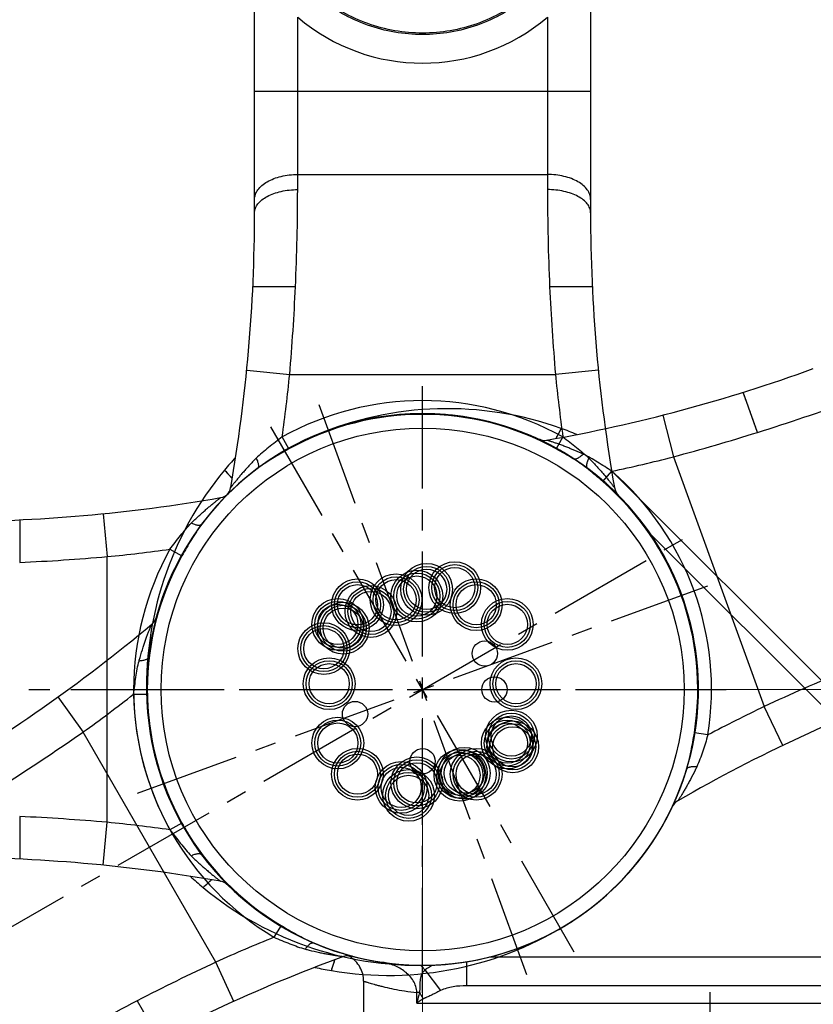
# Model space of a CAD drawing. Header units: millimetres. Extents: x 13799 to 19847, y -398 to 3879.
# Tile 21 of 54: x 15788 to 16065, y 1950 to 2293. Entities that reach past the tile are written whole.
import ezdxf

# ---------------------------------------------------------------- set-up
doc = ezdxf.new("R2010")
doc.units = ezdxf.units.MM
doc.linetypes.add('CENTER', pattern=[0.6, 0.375, -0.075, 0.075, -0.075])
doc.layers.add('dim', color=84, linetype='Continuous', lineweight=9)
doc.styles.add('TXT08', font='txt.shx', dxfattribs={"width": 0.8, "bigfont": 'chineset.shx'})
doc.dimstyles.new('YanXiu', dxfattribs={"dimtxt": 2.5, "dimasz": 2.2, "dimexe": 0.66, "dimexo": 0.66, "dimgap": 0.66, "dimtad": 0, "dimdsep": 46, "dimtxsty": 'TXT08', "dimcen": 0, "dimclrd": 3, "dimclre": 3, "dimclrt": 90, "dimazin": 2, "dimtfac": 1, "dimtofl": 0, "dimtmove": 0, "dimatfit": 3, "dimfxl": 1, "dimtfill": 1, "dimlwd": 5, "dimlwe": 5, "dimarcsym": 0})

# ---------------------------------------------------------------- blocks, each defined once
blk = doc.blocks.new('*D4')
at = {"layer": 'Defpoints', "color": 0, "transparency": 16777216}
for p in [(16007.83, 2519.51), (16034.23, 2059.51), (16130.38, 2059.51)]:
    blk.add_point(p, dxfattribs=at)
at = {"layer": 'dim', "color": 3, "lineweight": 5, "transparency": 16777216}
for p, q in [((16017.83, 2519.51), (16140.38, 2519.51)), ((16130.38, 2479.51), (16130.38, 2350.47)), ((16130.38, 2099.51), (16130.38, 2228.54)), ((16044.23, 2059.51), (16140.38, 2059.51))]:
    blk.add_line(p, q, dxfattribs=at)
at = {"layer": 'dim', "color": 3, "transparency": 16777216}
for points in [[(16123.71, 2479.51), (16137.05, 2479.51), (16130.38, 2519.51)], [(16123.71, 2099.51), (16137.05, 2099.51), (16130.38, 2059.51)]]:
    blk.add_solid(points, dxfattribs=at)
at = {"layer": 'dim', "color": 90, "transparency": 16777216, "insert": (16130.38, 2289.51), "char_height": 50, "attachment_point": 5, "rotation": 90, "style": 'TXT08', "bg_fill": 3, "box_fill_scale": 1.1, "bg_fill_color": 256, "bg_fill_true_color": 13158600, "bg_fill_transparency": 0}
blk.add_mtext('460', dxfattribs=at)
blk = doc.blocks.new('*D6')
at = {"layer": 'Defpoints', "color": 0, "transparency": 16777216}
for p in [(15928.63, 2059.51), (16028.63, 1861.67), (16028.63, 1861.67)]:
    blk.add_point(p, dxfattribs=at)
at = {"layer": 'dim', "color": 3, "lineweight": 5, "transparency": 16777216}
for p, q in [((15928.63, 2049.51), (15928.63, 1851.67)), ((15968.63, 1861.67), (15988.63, 1861.67)), ((16028.63, 1861.67), (16068.63, 1861.67))]:
    blk.add_line(p, q, dxfattribs=at)
at = {"layer": 'dim', "color": 3, "transparency": 16777216}
for points in [[(15968.63, 1868.33), (15968.63, 1855), (15928.63, 1861.67)], [(15988.63, 1868.33), (15988.63, 1855), (16028.63, 1861.67)]]:
    blk.add_solid(points, dxfattribs=at)
at = {"layer": 'dim', "color": 90, "transparency": 16777216, "insert": (16119.46, 1861.67), "char_height": 50, "attachment_point": 5, "style": 'TXT08', "bg_fill": 3, "box_fill_scale": 1.1, "bg_fill_color": 256, "bg_fill_true_color": 13158600, "bg_fill_transparency": 0}
blk.add_mtext('100', dxfattribs=at)
blk = doc.blocks.new('*D7')
at = {"layer": 'Defpoints', "color": 0, "transparency": 16777216}
for p in [(15928.63, 2952.4), (14148.64, 1396.61), (15530.26, 1396.61)]:
    blk.add_point(p, dxfattribs=at)
at = {"layer": 'dim', "color": 3, "lineweight": 5, "transparency": 16777216}
for p, q in [((15918.64, 2952.4), (14138.64, 2952.4)), ((14148.64, 2912.4), (14148.64, 2251.44)), ((14148.64, 1436.61), (14148.64, 2097.56)), ((15520.27, 1396.61), (14138.64, 1396.61))]:
    blk.add_line(p, q, dxfattribs=at)
at = {"layer": 'dim', "color": 3, "transparency": 16777216}
for points in [[(14141.97, 2912.4), (14155.31, 2912.4), (14148.64, 2952.4)], [(14141.97, 1436.61), (14155.31, 1436.61), (14148.64, 1396.61)]]:
    blk.add_solid(points, dxfattribs=at)
at = {"layer": 'dim', "color": 90, "transparency": 16777216, "insert": (14148.64, 2174.5), "char_height": 50, "attachment_point": 5, "rotation": 90, "style": 'TXT08', "bg_fill": 3, "box_fill_scale": 1.1, "bg_fill_color": 256, "bg_fill_true_color": 13158600, "bg_fill_transparency": 0}
blk.add_mtext('{\\Ftxt,chineset|c134;1556}', dxfattribs=at)
blk = doc.blocks.new('*D8')
at = {"layer": 'Defpoints', "color": 0, "transparency": 16777216}
for p in [(15035.74, 2059.51), (16028.63, 1699.51), (16028.63, 1219.02)]:
    blk.add_point(p, dxfattribs=at)
at = {"layer": 'dim', "color": 3, "lineweight": 5, "transparency": 16777216}
for p, q in [((15035.74, 2049.51), (15035.74, 1209.03)), ((16028.63, 1689.51), (16028.63, 1209.03)), ((15075.74, 1219.02), (15468.85, 1219.02)), ((15988.63, 1219.02), (15595.53, 1219.02))]:
    blk.add_line(p, q, dxfattribs=at)
at = {"layer": 'dim', "color": 3, "transparency": 16777216}
for points in [[(15075.74, 1225.69), (15075.74, 1212.36), (15035.74, 1219.02)], [(15988.63, 1225.69), (15988.63, 1212.36), (16028.63, 1219.02)]]:
    blk.add_solid(points, dxfattribs=at)
at = {"layer": 'dim', "color": 90, "transparency": 16777216, "insert": (15532.19, 1219.02), "char_height": 50, "attachment_point": 5, "style": 'TXT08', "bg_fill": 3, "box_fill_scale": 1.1, "bg_fill_color": 256, "bg_fill_true_color": 13158600, "bg_fill_transparency": 0}
blk.add_mtext('{\\Ftxt,chineset|c134;993}', dxfattribs=at)
blk = doc.blocks.new('*D12')
at = {"layer": 'Defpoints', "color": 0, "transparency": 16777216}
for p in [(16006.03, 2059.51), (16138.63, 1694.51), (16325.04, 1694.51)]:
    blk.add_point(p, dxfattribs=at)
at = {"layer": 'dim', "color": 3, "lineweight": 5, "transparency": 16777216}
for p, q in [((16016.02, 2059.51), (16335.03, 2059.51)), ((16325.04, 2019.51), (16325.04, 1940.47)), ((16325.04, 1734.51), (16325.04, 1813.54)), ((16148.63, 1694.51), (16335.03, 1694.51))]:
    blk.add_line(p, q, dxfattribs=at)
at = {"layer": 'dim', "color": 3, "transparency": 16777216}
for points in [[(16318.37, 2019.51), (16331.7, 2019.51), (16325.04, 2059.51)], [(16318.37, 1734.51), (16331.7, 1734.51), (16325.04, 1694.51)]]:
    blk.add_solid(points, dxfattribs=at)
at = {"layer": 'dim', "color": 90, "transparency": 16777216, "insert": (16325.04, 1877.01), "char_height": 50, "attachment_point": 5, "rotation": 90, "style": 'TXT08', "bg_fill": 3, "box_fill_scale": 1.1, "bg_fill_color": 256, "bg_fill_true_color": 13158600, "bg_fill_transparency": 0}
blk.add_mtext('365', dxfattribs=at)

msp = doc.modelspace()

# ---------------------------------------------------------------- linework, layer by layer
at = {"color": 7, "linetype": 'Continuous'}
for p, q in [((15870.18, 2225.462), (15870.18, 2350.529)), ((15987.087, 2350.529), (15987.087, 2225.462)), ((15885.18, 2233.5), (15885.18, 2293.526)), ((15972.087, 2293.526), (15972.087, 2233.5)), ((15870.18, 2267.779), (15987.087, 2267.779)), ((15885.18, 2238.786), (15972.087, 2238.786)), ((15884.41, 2199.68), (15869.58, 2199.68)), ((15869.588, 2199.68), (15869.58, 2199.68)), ((15870.248, 2199.68), (15870.109, 2199.68)), ((15873.353, 2199.68), (15873.036, 2199.68)), ((15875.867, 2199.68), (15875.478, 2199.68)), ((15877.082, 2199.68), (15876.669, 2199.68)), ((15878.364, 2199.68), (15877.93, 2199.68)), ((15879.702, 2199.68), (15879.25, 2199.68)), ((15881.083, 2199.68), (15880.618, 2199.68)), ((15882.497, 2199.68), (15882.023, 2199.68)), ((15884.41, 2199.68), (15883.93, 2199.68)), ((15987.687, 2199.68), (15972.857, 2199.68)), ((15980.598, 2199.68), (15980.185, 2199.68)), ((15981.789, 2199.68), (15981.4, 2199.68)), ((15984.231, 2199.68), (15983.914, 2199.68)), ((15986.1, 2199.68), (15985.872, 2199.68)), ((15986.696, 2199.68), (15986.512, 2199.68)), ((15987.687, 2199.68), (15987.679, 2199.68)), ((15867.468, 2170.682), (15882.394, 2169.201)), ((15989.8, 2170.682), (15974.873, 2169.201)), ((15882.394, 2169.201), (15974.873, 2169.201)), ((15976.857, 2150.373), (15974.993, 2146.861)), ((15976.275, 2149.277), (15976.031, 2148.817)), ((15976.567, 2149.827), (15976.382, 2149.48)), ((15882.12, 2143.223), (15879.804, 2147.392)), ((15977.463, 2147.392), (15975.147, 2143.223)), ((15975.442, 2147.708), (15975.278, 2147.398)), ((15975.895, 2148.562), (15975.601, 2148.006)), ((15859.74, 2135.9), (15862.404, 2132.947)), ((15860.155, 2135.441), (15860.418, 2135.149)), ((15991.392, 2131.847), (15994.518, 2135.45)), ((15994.42, 2135.583), (16094.876, 2035.127)), ((15860.572, 2134.978), (15860.92, 2134.592)), ((15861.114, 2134.377), (15861.535, 2133.91)), ((15861.761, 2133.659), (15861.996, 2133.399)), ((15788.46, 2118.56), (15788.46, 2118.552)), ((15788.46, 2118.56), (15788.46, 2103.73)), ((15817.458, 2120.673), (15818.94, 2105.746)), ((15788.46, 2117.569), (15788.46, 2117.385)), ((15788.46, 2116.973), (15788.46, 2116.746)), ((15788.46, 2115.104), (15788.46, 2114.788)), ((15788.46, 2112.662), (15788.46, 2112.274)), ((15788.46, 2111.472), (15788.46, 2111.059)), ((16078.634, 2042.885), (16007.977, 2113.541)), ((15840.748, 2108.337), (15844.918, 2106.02)), ((15818.94, 2013.268), (15818.94, 2105.746)), ((15801.77, 2056.891), (15810.516, 2044.704)), ((15828.108, 2057.852), (15832.877, 2057.93)), ((16054.024, 2040.054), (16047.527, 2053.574)), ((15856.756, 1964.616), (15810.516, 2044.704)), ((16027.919, 2043.681), (16023.209, 2044.431)), ((15788.46, 2015.284), (15788.46, 2000.453)), ((15788.46, 2015.284), (15788.46, 2014.804)), ((15788.46, 2013.37), (15788.46, 2012.896)), ((15788.46, 2011.956), (15788.46, 2011.492)), ((15817.458, 1998.341), (15818.94, 2013.268)), ((15844.918, 2012.994), (15840.748, 2010.677)), ((15788.46, 2010.575), (15788.46, 2010.124)), ((15788.46, 2009.237), (15788.46, 2008.803)), ((15788.46, 2007.955), (15788.46, 2007.542)), ((15788.46, 2006.74), (15788.46, 2006.352)), ((15788.46, 2004.226), (15788.46, 2003.909)), ((15788.46, 2001.121), (15788.46, 2000.983)), ((15788.46, 2000.462), (15788.46, 2000.453)), ((15852.24, 1990.614), (15855.193, 1993.277)), ((15852.7, 1991.028), (15852.992, 1991.291)), ((15853.162, 1991.445), (15853.549, 1991.794)), ((15853.763, 1991.987), (15854.23, 1992.408)), ((15854.481, 1992.634), (15854.742, 1992.869)), ((15879.39, 1977.367), (15876.937, 1973.277)), ((15862.936, 1950.948), (15856.756, 1964.616)), ((15896.922, 1961.647), (15898.148, 1965.43)), ((15897.554, 1963.598), (15897.748, 1964.196)), ((15897.852, 1964.517), (15897.96, 1964.851)), ((15943.891, 1964.733), (15943.891, 1956.37)), ((16096.634, 1966.37), (15951.881, 1966.37)), ((15897.112, 1962.235), (15897.234, 1962.61)), ((15897.304, 1962.828), (15897.465, 1963.323)), ((15929.373, 1961.869), (15934.867, 1954.682)), ((15908.134, 1957.99), (15908.134, 1941.507)), ((15927.588, 1954.022), (15926.658, 1954.022)), ((15926.658, 1950.37), (15926.658, 1954.022)), ((16143.134, 1956.37), (15943.891, 1956.37)), ((15829.351, 1951.122), (15836.766, 1938.278)), ((15829.351, 1951.122), (15829.591, 1950.706)), ((15926.658, 1950.37), (16149.134, 1950.37))]:
    msp.add_line(p, q, dxfattribs=at)
at = {"color": 1, "linetype": 'CENTER', "ltscale": 97.536}
for p, q in [((15928.634, 1953.907), (15928.634, 2165.107)), ((15928.634, 1953.907), (15928.634, 2165.107)), ((15892.516, 2158.738), (15964.751, 1960.275)), ((15981.434, 1968.055), (15875.834, 2150.959)), ((15823.034, 2059.507), (16034.234, 2059.507))]:
    msp.add_line(p, q, dxfattribs=at)
at = {"color": 1, "linetype": 'CENTER', "ltscale": 55.88}
msp.add_line((16028.634, 1954.18), (16028.634, 1699.507), dxfattribs=at)
at = {"color": 7, "linetype": 'Continuous'}
for points in [[(15870.954, 2199.68), (15870.755, 2199.68), (15870.571, 2199.68)], [(15871.636, 2199.68), (15871.395, 2199.68), (15871.167, 2199.68)], [(15872.731, 2199.68), (15872.438, 2199.68), (15872.158, 2199.68)], [(15975.244, 2199.68), (15974.77, 2199.68), (15974.294, 2199.68), (15973.816, 2199.68)], [(15976.649, 2199.68), (15976.184, 2199.68), (15975.244, 2199.68)], [(15978.903, 2199.68), (15978.017, 2199.68), (15977.566, 2199.68), (15976.649, 2199.68)], [(15980.185, 2199.68), (15979.337, 2199.68), (15978.903, 2199.68)], [(15985.109, 2199.68), (15984.829, 2199.68), (15984.536, 2199.68)], [(15788.46, 2115.983), (15788.46, 2115.702), (15788.46, 2115.409)], [(15788.46, 2111.059), (15788.46, 2110.211), (15788.46, 2109.777)], [(15788.46, 2109.777), (15788.46, 2108.89), (15788.46, 2108.439), (15788.46, 2107.522)], [(15788.46, 2107.522), (15788.46, 2107.057), (15788.46, 2106.118)], [(15788.46, 2106.118), (15788.46, 2105.644), (15788.46, 2105.167), (15788.46, 2104.689)], [(15788.46, 2003.604), (15788.46, 2003.312), (15788.46, 2003.031)], [(15788.46, 2002.509), (15788.46, 2002.268), (15788.46, 2002.041)], [(15788.46, 2001.828), (15788.46, 2001.629), (15788.46, 2001.445)], [(15908.134, 1957.99), (15908.114, 1958.619), (15908.053, 1959.255), (15907.952, 1959.886), (15907.811, 1960.509), (15907.63, 1961.122), (15907.411, 1961.722), (15907.153, 1962.307), (15906.859, 1962.875), (15906.529, 1963.422), (15906.165, 1963.947), (15905.769, 1964.448), (15905.34, 1964.922), (15904.883, 1965.368), (15904.398, 1965.784), (15903.887, 1966.168), (15903.353, 1966.519), (15902.798, 1966.835), (15902.224, 1967.115), (15901.632, 1967.358), (15901.027, 1967.562)]]:
    msp.add_lwpolyline(points, dxfattribs=at)
for centre, radius in [((15928.634, 2059.507), 91), ((15926.636, 2092.007), 9), ((15930.042, 2094.37), 9), ((15930.042, 2094.37), 8), ((15930.042, 2094.37), 7), ((15939.833, 2094.964), 9), ((15939.833, 2094.964), 8), ((15939.833, 2094.964), 7), ((15905.987, 2088.998), 9), ((15919.4, 2090.732), 9), ((15919.4, 2090.732), 8), ((15919.4, 2090.732), 7), ((15926.636, 2092.007), 8), ((15926.636, 2092.007), 7), ((15947.285, 2088.995), 9), ((15905.987, 2088.998), 8), ((15905.987, 2088.998), 7), ((15910.654, 2086.654), 9), ((15910.654, 2086.654), 8), ((15947.285, 2088.995), 8), ((15947.285, 2088.995), 7), ((15899.146, 2082.158), 9), ((15910.654, 2086.654), 7), ((15958.125, 2082.153), 9), ((15899.146, 2082.158), 8), ((15901.025, 2080.842), 9), ((15899.146, 2082.158), 7), ((15901.025, 2080.842), 8), ((15901.025, 2080.842), 7), ((15958.125, 2082.153), 8), ((15958.125, 2082.153), 7), ((15894.276, 2073.724), 9), ((15894.276, 2073.724), 8), ((15894.276, 2073.724), 7), ((15950.285, 2072.005), 4.4), ((15896.134, 2061.509), 9), ((15961.134, 2061.504), 9), ((15896.134, 2061.509), 8), ((15896.134, 2061.509), 7), ((15961.134, 2061.504), 8), ((15961.134, 2061.504), 7), ((15953.634, 2059.505), 4.4), ((15905.141, 2050.958), 4.4), ((15899.142, 2040.86), 9), ((15958.121, 2040.856), 9), ((15959.527, 2043.29), 9), ((15959.527, 2043.29), 8), ((15959.527, 2043.29), 7), ((15899.142, 2040.86), 8), ((15899.142, 2040.86), 7), ((15958.121, 2040.856), 8), ((15960.001, 2039.54), 9), ((15958.121, 2040.856), 7), ((15960.001, 2039.54), 8), ((15960.001, 2039.54), 7), ((15943.149, 2030.36), 9), ((15905.982, 2030.019), 9), ((15905.982, 2030.019), 8), ((15905.982, 2030.019), 7), ((15926.631, 2027.007), 9), ((15928.632, 2034.507), 4.4), ((15941.626, 2029.65), 9), ((15941.626, 2029.65), 8), ((15941.626, 2029.65), 7), ((15943.149, 2030.36), 8), ((15943.149, 2030.36), 7), ((15947.28, 2030.016), 9), ((15947.28, 2030.016), 8), ((15947.28, 2030.016), 7), ((15921.193, 2025.418), 9), ((15921.193, 2025.418), 8), ((15921.193, 2025.418), 7), ((15926.631, 2027.007), 8), ((15926.631, 2027.007), 7), ((15923.761, 2022.644), 9), ((15923.761, 2022.644), 8), ((15923.761, 2022.644), 7)]:
    msp.add_circle(centre, radius, dxfattribs=at)
msp.add_arc((15856.824, 2108.841), 244.933, 68.77995, 249.9496)
for centre, radius, start, end in [((15928.634, 2344.507), 66.987, 229.55693, 310.44307), ((15141.49, 2233.497), 743.689, 357.393837, 0.000243), ((16715.884, 2233.499), 743.796, 179.999945, 182.605972), ((15315.596, 2225.462), 554.584, 350.0655, 0), ((16541.671, 2225.462), 554.584, 180, 189.9345), ((15142.901, 2233.425), 742.277, 355.036346, 357.394375), ((16714.674, 2233.446), 742.585, 182.606109, 184.963165), ((15315.596, 2225.462), 569.584, 352.12195, 354.33127), ((16541.671, 2225.462), 569.584, 185.66873, 187.87805), ((15928.634, 2059.507), 100.539, 60.9432, 119.0568), ((15937.192, 2039.24), 118, 70.35784, 112.89288), ((15928.634, 2059.507), 95.77, 60.94596, 119.05677), ((15941.008, 2049.933), 106.646, 67.21994, 70.35784), ((15970.962, 2151.209), 5, 245.2225, 280.0655), ((15937.192, 2039.24), 112, 72.93149, 73.5104), ((15941.862, 2067.861), 106.646, 137.21994, 140.35784), ((15950.606, 2060.617), 118, 140.35784, 182.89288), ((15928.634, 2059.507), 96, 126.80031, 53.19969), ((15856.939, 2130.647), 5, 315.2225, 350.0655), ((16000.328, 2130.647), 5, 189.9345, 224.7775), ((15762.678, 2672.545), 554.584, 270, 279.9345), ((15857.494, 2131.201), 5, 279.9345, 314.7775), ((15950.606, 2060.617), 112, 142.93149, 143.5104), ((15762.678, 2672.545), 569.584, 275.66873, 277.87805), ((15928.634, 2059.507), 100.539, 150.9432, 209.0568), ((15754.695, 2845.547), 742.585, 272.606109, 274.963165), ((15928.634, 2059.507), 95.77, 150.94596, 209.05677), ((15831.177, 2086.026), 5, 309.9345, 344.7775), ((15478.393, 2507.436), 554.584, 300, 309.9345), ((15478.393, 2507.436), 569.584, 305.66873, 307.87805), ((15928.634, 2059.507), 100.539, 180.9432, 239.0568), ((15928.634, 2059.507), 95.77, 180.94596, 239.05677), ((16294.252, 1540.2), 569.584, 115.66873, 117.87805), ((15384.978, 2653.268), 742.585, 302.606109, 304.963165), ((16020.004, 2016.467), 5, 119.9345, 154.7775), ((15754.715, 1273.774), 742.277, 85.036346, 87.394375), ((15762.678, 1446.469), 569.584, 82.12195, 84.33127), ((15762.678, 1446.469), 554.584, 80.0655, 90), ((15920.279, 2072.736), 106.646, 227.21994, 230.35784), ((15857.494, 1987.812), 5, 45.2225, 80.0655), ((15927.523, 2081.479), 112, 232.93149, 233.5104), ((15927.523, 2081.479), 118, 230.35784, 272.89288), ((15916.686, 2077.98), 118, 260.35784, 302.89288), ((16091.431, 1445.623), 569.584, 112.12195, 114.33127), ((16091.431, 1445.623), 554.584, 110.0655, 120), ((16170.882, 1292.083), 742.277, 115.036346, 117.394375), ((15902.872, 1961.848), 5, 75.2225, 110.0655), ((15916.686, 2077.98), 112, 262.93149, 263.5104), ((15914.784, 2066.786), 106.646, 257.21994, 260.35784), ((15915.067, 1952.759), 16.96, 32.48937, 39.3574), ((16171.526, 1290.826), 743.689, 117.393837, 120.000243)]:
    msp.add_arc(centre, radius, start, end, dxfattribs=at)
for points, knots in [([(15964.688, 2300.339), (15963.43, 2299.311), (15960.825, 2297.361), (15955.299, 2293.923), (15947.866, 2290.528), (15938.386, 2288.04), (15928.619, 2287.203), (15918.852, 2288.045), (15909.374, 2290.538), (15901.943, 2293.936), (15896.427, 2297.372), (15893.83, 2299.317), (15892.58, 2300.339)], [0, 0, 0, 0, 0.0624618, 0.1249902, 0.2500835, 0.3750946, 0.5001886, 0.6252814, 0.7502884, 0.8753819, 0.9378809, 1, 1, 1, 1]), ([(15964.371, 2300.725), (15963.125, 2299.707), (15960.543, 2297.774), (15955.065, 2294.366), (15947.697, 2291.001), (15938.3, 2288.534), (15928.619, 2287.704), (15918.938, 2288.539), (15909.542, 2291.011), (15902.177, 2294.379), (15896.71, 2297.784), (15894.135, 2299.713), (15892.896, 2300.725)], [0, 0, 0, 0, 0.0624618, 0.1249885, 0.2500832, 0.3750939, 0.5001886, 0.625282, 0.7502888, 0.8753836, 0.9378809, 1, 1, 1, 1]), ([(15870.18, 2230.088), (15870.18, 2230.373), (15870.229, 2230.95), (15870.527, 2232.106), (15871.293, 2233.524), (15872.72, 2235.03), (15874.608, 2236.336), (15876.886, 2237.401), (15879.472, 2238.191), (15882.271, 2238.677), (15884.203, 2238.786), (15885.18, 2238.786)], [0, 0, 0, 0, 0.0452265, 0.0912948, 0.1886326, 0.2967377, 0.4174726, 0.5505335, 0.6940445, 0.8450658, 1, 1, 1, 1]), ([(15987.087, 2230.088), (15987.087, 2230.373), (15987.038, 2230.95), (15986.74, 2232.106), (15985.974, 2233.524), (15984.547, 2235.03), (15982.66, 2236.336), (15980.381, 2237.401), (15977.795, 2238.191), (15974.996, 2238.677), (15973.065, 2238.786), (15972.087, 2238.786)], [0, 0, 0, 0, 0.0452265, 0.0912948, 0.1886326, 0.2967377, 0.4174726, 0.5505335, 0.6940445, 0.8450658, 1, 1, 1, 1]), ([(15870.18, 2225.462), (15870.18, 2225.726), (15870.229, 2226.261), (15870.53, 2227.336), (15871.305, 2228.653), (15872.734, 2230.039), (15874.619, 2231.242), (15876.895, 2232.223), (15879.478, 2232.951), (15882.274, 2233.399), (15884.203, 2233.5), (15885.18, 2233.5)], [0, 0, 0, 0, 0.0427949, 0.0865891, 0.1803157, 0.2864903, 0.4070071, 0.5413327, 0.6872592, 0.8414762, 1, 1, 1, 1]), ([(15987.087, 2225.462), (15987.087, 2225.726), (15987.038, 2226.261), (15986.737, 2227.336), (15985.962, 2228.653), (15984.534, 2230.039), (15982.648, 2231.242), (15980.372, 2232.223), (15977.789, 2232.951), (15974.993, 2233.399), (15973.064, 2233.5), (15972.087, 2233.5)], [0, 0, 0, 0, 0.0427949, 0.0865891, 0.1803157, 0.2864903, 0.4070071, 0.5413327, 0.6872592, 0.8414762, 1, 1, 1, 1]), ([(15879.804, 2147.392), (15879.008, 2146.789), (15877.425, 2145.588), (15875.08, 2143.786), (15872.823, 2141.95), (15871.406, 2140.651), (15870.735, 2139.98)], [0, 0, 0, 0, 0.2555498, 0.5086081, 0.7570724, 1, 1, 1, 1]), ([(15979.843, 2143.436), (15979.375, 2143.625), (15978.454, 2143.988), (15977.099, 2144.5), (15976.007, 2144.895), (15975.174, 2145.188), (15974.588, 2145.389), (15974.036, 2145.576), (15973.525, 2145.746), (15973.063, 2145.897), (15972.713, 2146.009), (15972.465, 2146.088), (15972.307, 2146.138), (15972.17, 2146.182), (15972.055, 2146.218), (15971.964, 2146.246), (15971.904, 2146.265), (15971.869, 2146.276), (15971.852, 2146.281), (15971.842, 2146.284), (15971.838, 2146.286), (15971.837, 2146.286)], [0, 0, 0, 0, 0.1781894, 0.3492989, 0.5112645, 0.5878968, 0.6609515, 0.729761, 0.7934924, 0.8511168, 0.9013913, 0.9233298, 0.9428818, 0.9598495, 0.9740484, 0.9853098, 0.9934659, 0.9963287, 0.9983697, 0.9995923, 1, 1, 1, 1]), ([(15977.463, 2147.392), (15978.259, 2146.789), (15979.842, 2145.588), (15982.188, 2143.786), (15984.444, 2141.95), (15985.861, 2140.651), (15986.532, 2139.98)], [0, 0, 0, 0, 0.2555499, 0.5086084, 0.7570727, 1, 1, 1, 1]), ([(15882.121, 2143.223), (15881.169, 2142.694), (15879.276, 2141.623), (15876.476, 2139.969), (15873.743, 2138.244), (15871.982, 2137.016), (15871.127, 2136.377)], [0, 0, 0, 0, 0.2520846, 0.5033183, 0.7528455, 1, 1, 1, 1]), ([(15986.14, 2136.377), (15985.285, 2137.017), (15983.523, 2138.245), (15980.789, 2139.97), (15977.988, 2141.625), (15976.095, 2142.696), (15975.143, 2143.225)], [0, 0, 0, 0, 0.247154, 0.4966815, 0.7479156, 1, 1, 1, 1]), ([(15984.451, 2141.437), (15984.062, 2141.618), (15982.539, 2142.314), (15980.998, 2142.97), (15979.843, 2143.436)], [0, 0, 0, 0, 0.2563739, 1, 1, 1, 1]), ([(15870.735, 2139.98), (15870.432, 2139.676), (15869.257, 2138.483), (15868.113, 2137.259), (15867.281, 2136.333)], [0, 0, 0, 0, 0.2563739, 1, 1, 1, 1]), ([(15870.735, 2139.98), (15870.937, 2139.594), (15871.195, 2139.019), (15871.422, 2138.253), (15871.515, 2137.749), (15871.535, 2137.299), (15871.481, 2136.913), (15871.351, 2136.596), (15871.207, 2136.436), (15871.127, 2136.377)], [0, 0, 0, 0, 0.3387561, 0.4880072, 0.6210953, 0.737146, 0.8367006, 0.9224446, 1, 1, 1, 1]), ([(15984.451, 2141.437), (15984.157, 2141.116), (15983.705, 2140.676), (15983.063, 2140.201), (15982.621, 2139.941), (15982.206, 2139.769), (15981.824, 2139.687), (15981.482, 2139.701), (15981.283, 2139.782), (15981.199, 2139.837)], [0, 0, 0, 0, 0.3387561, 0.4880072, 0.6210953, 0.737146, 0.8367006, 0.9224446, 1, 1, 1, 1]), ([(15991.392, 2131.847), (15990.57, 2132.561), (15988.916, 2133.973), (15986.404, 2136.039), (15983.849, 2138.017), (15982.093, 2139.252), (15981.199, 2139.837)], [0, 0, 0, 0, 0.2520846, 0.5033183, 0.7528455, 1, 1, 1, 1]), ([(15994.518, 2135.45), (15993.679, 2135.991), (15992.009, 2137.069), (15989.513, 2138.656), (15987.016, 2140.149), (15985.311, 2141.036), (15984.451, 2141.437)], [0, 0, 0, 0, 0.2555498, 0.5086081, 0.7570724, 1, 1, 1, 1]), ([(15986.14, 2136.377), (15986.06, 2136.436), (15985.916, 2136.596), (15985.786, 2136.913), (15985.732, 2137.299), (15985.752, 2137.749), (15985.845, 2138.253), (15986.072, 2139.019), (15986.33, 2139.594), (15986.532, 2139.98)], [0, 0, 0, 0, 0.0775554, 0.1632994, 0.262854, 0.3789048, 0.5119928, 0.6612439, 1, 1, 1, 1]), ([(15986.532, 2139.98), (15986.835, 2139.676), (15988.01, 2138.483), (15989.154, 2137.259), (15989.986, 2136.333)], [0, 0, 0, 0, 0.2563735, 1, 1, 1, 1]), ([(15867.281, 2136.333), (15866.943, 2135.958), (15866.287, 2135.217), (15865.342, 2134.119), (15864.597, 2133.228), (15864.038, 2132.545), (15863.648, 2132.064), (15863.284, 2131.609), (15862.95, 2131.186), (15862.65, 2130.804), (15862.424, 2130.513), (15862.265, 2130.307), (15862.164, 2130.176), (15862.076, 2130.062), (15862.003, 2129.967), (15861.945, 2129.891), (15861.907, 2129.841), (15861.885, 2129.811), (15861.874, 2129.798), (15861.868, 2129.789), (15861.865, 2129.786), (15861.864, 2129.785)], [0, 0, 0, 0, 0.1781894, 0.3492989, 0.5112645, 0.5878968, 0.6609515, 0.729761, 0.7934924, 0.8511168, 0.9013913, 0.9233298, 0.9428818, 0.9598495, 0.9740484, 0.9853098, 0.9934659, 0.9963287, 0.9983697, 0.9995923, 1, 1, 1, 1]), ([(15989.986, 2136.333), (15990.324, 2135.958), (15990.98, 2135.217), (15991.925, 2134.119), (15992.67, 2133.228), (15993.229, 2132.545), (15993.619, 2132.064), (15993.983, 2131.609), (15994.318, 2131.186), (15994.618, 2130.804), (15994.843, 2130.513), (15995.002, 2130.307), (15995.103, 2130.176), (15995.191, 2130.062), (15995.264, 2129.967), (15995.322, 2129.891), (15995.36, 2129.841), (15995.382, 2129.811), (15995.393, 2129.798), (15995.399, 2129.789), (15995.403, 2129.786), (15995.403, 2129.785)], [0, 0, 0, 0, 0.1781919, 0.3493036, 0.5112714, 0.5879047, 0.6609604, 0.7297708, 0.793503, 0.8511281, 0.9014032, 0.923342, 0.9428944, 0.959862, 0.9740607, 0.9853237, 0.99348, 0.9963398, 0.9983761, 0.9995944, 1, 1, 1, 1]), ([(15851.807, 2120.86), (15852.182, 2121.197), (15852.923, 2121.854), (15854.022, 2122.798), (15854.913, 2123.543), (15855.595, 2124.103), (15856.077, 2124.492), (15856.532, 2124.856), (15856.954, 2125.191), (15857.337, 2125.491), (15857.627, 2125.717), (15857.833, 2125.876), (15857.964, 2125.977), (15858.078, 2126.064), (15858.174, 2126.137), (15858.25, 2126.195), (15858.3, 2126.233), (15858.329, 2126.256), (15858.343, 2126.267), (15858.351, 2126.272), (15858.354, 2126.276), (15858.356, 2126.276)], [0, 0, 0, 0, 0.1781919, 0.3493036, 0.5112714, 0.5879047, 0.6609604, 0.7297708, 0.793503, 0.8511281, 0.9014032, 0.923342, 0.9428944, 0.959862, 0.9740607, 0.9853237, 0.99348, 0.9963398, 0.9983761, 0.9995944, 1, 1, 1, 1]), ([(15848.161, 2117.405), (15848.465, 2117.709), (15849.657, 2118.884), (15850.881, 2120.027), (15851.807, 2120.86)], [0, 0, 0, 0, 0.2563735, 1, 1, 1, 1]), ([(15840.748, 2108.337), (15841.352, 2109.132), (15842.552, 2110.716), (15844.355, 2113.061), (15846.191, 2115.318), (15847.489, 2116.735), (15848.161, 2117.405)], [0, 0, 0, 0, 0.2555499, 0.5086084, 0.7570727, 1, 1, 1, 1]), ([(15851.764, 2117.014), (15851.124, 2116.158), (15849.895, 2114.397), (15848.171, 2111.663), (15846.515, 2108.861), (15845.444, 2106.968), (15844.915, 2106.016)], [0, 0, 0, 0, 0.247154, 0.4966815, 0.7479156, 1, 1, 1, 1]), ([(15851.764, 2117.014), (15851.704, 2116.934), (15851.544, 2116.79), (15851.227, 2116.659), (15850.841, 2116.605), (15850.392, 2116.626), (15849.887, 2116.718), (15849.121, 2116.945), (15848.546, 2117.204), (15848.161, 2117.405)], [0, 0, 0, 0, 0.0775554, 0.1632994, 0.262854, 0.3789048, 0.5119928, 0.6612439, 1, 1, 1, 1]), ([(15831.423, 2074.227), (15831.58, 2074.707), (15831.893, 2075.646), (15832.372, 2077.013), (15832.771, 2078.103), (15833.083, 2078.93), (15833.305, 2079.508), (15833.517, 2080.05), (15833.715, 2080.551), (15833.897, 2081.002), (15834.035, 2081.343), (15834.134, 2081.584), (15834.197, 2081.737), (15834.252, 2081.87), (15834.298, 2081.981), (15834.335, 2082.069), (15834.359, 2082.127), (15834.374, 2082.161), (15834.38, 2082.177), (15834.385, 2082.186), (15834.386, 2082.191), (15834.386, 2082.192)], [0, 0, 0, 0, 0.1781919, 0.3493036, 0.5112714, 0.5879047, 0.6609604, 0.7297708, 0.793503, 0.8511281, 0.9014032, 0.923342, 0.9428944, 0.959862, 0.9740607, 0.9853237, 0.99348, 0.9963398, 0.9983761, 0.9995944, 1, 1, 1, 1]), ([(15829.993, 2069.412), (15830.104, 2069.827), (15830.55, 2071.441), (15831.038, 2073.043), (15831.423, 2074.227)], [0, 0, 0, 0, 0.2563735, 1, 1, 1, 1]), ([(15833.309, 2070.874), (15833.297, 2070.775), (15833.231, 2070.57), (15833.022, 2070.299), (15832.714, 2070.059), (15832.315, 2069.852), (15831.832, 2069.68), (15831.055, 2069.494), (15830.428, 2069.43), (15829.993, 2069.412)], [0, 0, 0, 0, 0.0775554, 0.1632994, 0.262854, 0.3789048, 0.5119928, 0.6612439, 1, 1, 1, 1]), ([(15833.309, 2070.874), (15833.182, 2069.814), (15832.999, 2067.674), (15832.873, 2064.444), (15832.84, 2061.19), (15832.859, 2059.015), (15832.877, 2057.926)], [0, 0, 0, 0, 0.247154, 0.4966815, 0.7479156, 1, 1, 1, 1]), ([(15828.108, 2057.852), (15828.233, 2058.843), (15828.481, 2060.814), (15828.869, 2063.747), (15829.331, 2066.619), (15829.747, 2068.496), (15829.993, 2069.412)], [0, 0, 0, 0, 0.2555499, 0.5086084, 0.7570727, 1, 1, 1, 1]), ([(16020.536, 2031.759), (16020.845, 2032.782), (16021.397, 2034.857), (16022.082, 2038.017), (16022.68, 2041.215), (16023.039, 2043.36), (16023.21, 2044.436)], [0, 0, 0, 0, 0.247154, 0.4966815, 0.7479156, 1, 1, 1, 1]), ([(16027.919, 2043.681), (16027.624, 2042.727), (16027.038, 2040.828), (16026.146, 2038.008), (16025.193, 2035.259), (16024.457, 2033.483), (16024.056, 2032.623)], [0, 0, 0, 0, 0.2555499, 0.5086084, 0.7570727, 1, 1, 1, 1]), ([(16020.536, 2031.759), (16020.565, 2031.855), (16020.666, 2032.045), (16020.919, 2032.276), (16021.263, 2032.458), (16021.692, 2032.593), (16022.198, 2032.679), (16022.996, 2032.727), (16023.624, 2032.681), (16024.056, 2032.623)], [0, 0, 0, 0, 0.0775554, 0.1632994, 0.262854, 0.3789048, 0.5119928, 0.6612439, 1, 1, 1, 1]), ([(16024.056, 2032.623), (16023.874, 2032.234), (16023.155, 2030.722), (16022.396, 2029.229), (16021.811, 2028.13)], [0, 0, 0, 0, 0.2563735, 1, 1, 1, 1]), ([(16021.811, 2028.13), (16021.574, 2027.685), (16021.102, 2026.814), (16020.393, 2025.551), (16019.81, 2024.547), (16019.36, 2023.787), (16019.041, 2023.256), (16018.738, 2022.759), (16018.456, 2022.3), (16018.198, 2021.887), (16018.003, 2021.576), (16017.864, 2021.356), (16017.775, 2021.216), (16017.698, 2021.095), (16017.633, 2020.993), (16017.582, 2020.913), (16017.548, 2020.86), (16017.527, 2020.829), (16017.519, 2020.814), (16017.512, 2020.806), (16017.511, 2020.801), (16017.51, 2020.801)], [0, 0, 0, 0, 0.1781919, 0.3493036, 0.5112714, 0.5879047, 0.6609604, 0.7297708, 0.793503, 0.8511281, 0.9014032, 0.923342, 0.9428944, 0.959862, 0.9740607, 0.9853237, 0.99348, 0.9963398, 0.9983761, 0.9995944, 1, 1, 1, 1]), ([(15844.918, 2012.994), (15845.446, 2012.042), (15846.517, 2010.149), (15848.172, 2007.349), (15849.896, 2004.616), (15851.124, 2002.855), (15851.764, 2002)], [0, 0, 0, 0, 0.2520846, 0.5033183, 0.7528455, 1, 1, 1, 1]), ([(15840.748, 2010.677), (15841.352, 2009.882), (15842.552, 2008.298), (15844.355, 2005.953), (15846.191, 2003.696), (15847.489, 2002.279), (15848.161, 2001.608)], [0, 0, 0, 0, 0.2555498, 0.5086081, 0.7570724, 1, 1, 1, 1]), ([(15848.161, 2001.608), (15848.546, 2001.81), (15849.121, 2002.068), (15849.887, 2002.296), (15850.392, 2002.388), (15850.841, 2002.408), (15851.227, 2002.355), (15851.544, 2002.224), (15851.704, 2002.08), (15851.764, 2002)], [0, 0, 0, 0, 0.3387561, 0.4880072, 0.6210953, 0.737146, 0.8367006, 0.9224446, 1, 1, 1, 1]), ([(15848.161, 2001.608), (15848.465, 2001.305), (15849.657, 2000.13), (15850.881, 1998.987), (15851.807, 1998.154)], [0, 0, 0, 0, 0.2563739, 1, 1, 1, 1]), ([(15851.807, 1998.154), (15852.182, 1997.816), (15852.923, 1997.16), (15854.022, 1996.216), (15854.913, 1995.471), (15855.595, 1994.911), (15856.077, 1994.521), (15856.532, 1994.157), (15856.954, 1993.823), (15857.337, 1993.523), (15857.627, 1993.297), (15857.833, 1993.138), (15857.964, 1993.037), (15858.078, 1992.95), (15858.174, 1992.877), (15858.25, 1992.819), (15858.3, 1992.78), (15858.329, 1992.758), (15858.343, 1992.747), (15858.351, 1992.741), (15858.355, 1992.738), (15858.356, 1992.737)], [0, 0, 0, 0, 0.1781894, 0.3492989, 0.5112645, 0.5878968, 0.6609515, 0.729761, 0.7934924, 0.8511168, 0.9013913, 0.9233298, 0.9428818, 0.9598495, 0.9740484, 0.9853098, 0.9934659, 0.9963287, 0.9983697, 0.9995923, 1, 1, 1, 1]), ([(15879.39, 1977.367), (15880.324, 1976.807), (15882.197, 1975.704), (15885.03, 1974.106), (15887.89, 1972.601), (15889.834, 1971.69), (15890.816, 1971.27)], [0, 0, 0, 0, 0.2520846, 0.5033183, 0.7528455, 1, 1, 1, 1]), ([(15876.937, 1973.277), (15877.858, 1972.889), (15879.689, 1972.118), (15882.423, 1970.988), (15885.141, 1969.952), (15886.975, 1969.374), (15887.891, 1969.129)], [0, 0, 0, 0, 0.2555498, 0.5086081, 0.7570724, 1, 1, 1, 1]), ([(15887.891, 1969.129), (15888.124, 1969.496), (15888.493, 1970.008), (15889.043, 1970.587), (15889.434, 1970.92), (15889.813, 1971.162), (15890.174, 1971.308), (15890.513, 1971.354), (15890.724, 1971.309), (15890.816, 1971.27)], [0, 0, 0, 0, 0.3387561, 0.4880072, 0.6210953, 0.737146, 0.8367006, 0.9224446, 1, 1, 1, 1]), ([(15887.891, 1969.129), (15888.306, 1969.018), (15889.927, 1968.597), (15891.558, 1968.219), (15892.776, 1967.96)], [0, 0, 0, 0, 0.2563739, 1, 1, 1, 1]), ([(15892.776, 1967.96), (15893.27, 1967.856), (15894.24, 1967.658), (15895.664, 1967.389), (15896.807, 1967.189), (15897.679, 1967.046), (15898.29, 1966.949), (15898.866, 1966.862), (15899.399, 1966.783), (15899.881, 1966.715), (15900.245, 1966.664), (15900.503, 1966.63), (15900.667, 1966.608), (15900.81, 1966.589), (15900.929, 1966.573), (15901.023, 1966.561), (15901.086, 1966.553), (15901.123, 1966.549), (15901.14, 1966.546), (15901.15, 1966.545), (15901.155, 1966.544), (15901.156, 1966.544)], [0, 0, 0, 0, 0.1781894, 0.3492989, 0.5112645, 0.5878968, 0.6609515, 0.729761, 0.7934924, 0.8511168, 0.9013913, 0.9233298, 0.9428818, 0.9598495, 0.9740484, 0.9853098, 0.9934659, 0.9963287, 0.9983697, 0.9995923, 1, 1, 1, 1]), ([(15926.658, 1954.022), (15926.644, 1954.746), (15926.39, 1956.194), (15925.452, 1958.164), (15924.124, 1959.872), (15922.003, 1961.785), (15918.879, 1963.553), (15916.118, 1964.316), (15914.717, 1964.521)], [0, 0, 0, 0, 0.1269613, 0.2532404, 0.3787578, 0.5036663, 0.7519201, 1, 1, 1, 1]), ([(15929.373, 1961.869), (15928.888, 1961.377), (15928.141, 1960.18), (15927.71, 1958.156), (15927.667, 1956.45), (15927.651, 1955.069), (15927.614, 1954.371), (15927.588, 1954.022)], [0, 0, 0, 0, 0.2517114, 0.4971805, 0.7457867, 0.8724394, 1, 1, 1, 1]), ([(15908.134, 1957.989), (15908.134, 1957.991), (15908.143, 1957.984), (15908.155, 1957.984), (15908.179, 1957.974), (15908.228, 1957.96), (15908.314, 1957.931), (15908.444, 1957.889), (15908.612, 1957.835), (15908.816, 1957.77), (15909.058, 1957.694), (15909.454, 1957.571), (15910.04, 1957.391), (15910.852, 1957.15), (15911.81, 1956.875), (15912.911, 1956.574), (15914.154, 1956.251), (15916.087, 1955.78), (15918.846, 1955.182), (15922.567, 1954.525), (15925.236, 1954.174), (15926.658, 1954.022)], [0, 0, 0, 0, 0.0002582, 0.0010327, 0.0023235, 0.0041307, 0.0092937, 0.016516, 0.0257897, 0.0371068, 0.0504595, 0.065839, 0.1026228, 0.1473421, 0.1998756, 0.2600787, 0.3278065, 0.4029061, 0.5745966, 0.7739966, 1, 1, 1, 1]), ([(15927.588, 1954.022), (15927.498, 1953.719), (15927.153, 1952.511), (15926.854, 1951.29), (15926.658, 1950.37)], [0, 0, 0, 0, 0.251555, 1, 1, 1, 1]), ([(15927.588, 1954.022), (15927.713, 1953.832), (15928.166, 1953.106), (15928.545, 1952.331), (15928.756, 1951.739)], [0, 0, 0, 0, 0.2659758, 1, 1, 1, 1]), ([(15934.867, 1954.682), (15934.283, 1954.398), (15933.435, 1953.969), (15932.33, 1953.415), (15931.559, 1953.036), (15930.821, 1952.684), (15930.221, 1952.412), (15929.756, 1952.204), (15929.47, 1952.081), (15929.244, 1951.981), (15929.025, 1951.869), (15928.845, 1951.81), (15928.748, 1951.735)], [0, 0, 0, 0, 0.2869026, 0.4196563, 0.5458782, 0.6661141, 0.7809736, 0.8366604, 0.8912656, 0.9184165, 0.9456343, 1, 1, 1, 1]), ([(15943.891, 1956.37), (15942.357, 1956.37), (15940.042, 1956.217), (15937.027, 1955.558), (15935.565, 1955.022), (15934.867, 1954.682)], [0, 0, 0, 0, 0.4978523, 0.7479751, 1, 1, 1, 1]), ([(15928.748, 1951.735), (15928.562, 1951.623), (15927.852, 1951.188), (15927.159, 1950.727), (15926.658, 1950.37)], [0, 0, 0, 0, 0.2607426, 1, 1, 1, 1])]:
    msp.add_open_spline(points, degree=3, knots=knots, dxfattribs=at)
msp.add_open_spline([(15929.373, 1961.869), (15930.211, 1962.509), (15931.106, 1963.08), (15932.036, 1963.577)], degree=3, dxfattribs=at)

# ---------------------------------------------------------------- next in the draw order: dimensions: what is measured, and where the dimension line sits
at = {"layer": 'dim'}
dim = msp.add_linear_dim(base=(16130.381, 2059.507), p1=(16007.834, 2519.507), p2=(16034.234, 2059.507), angle=90, dimstyle='YanXiu', override={"dimtxt": 50, "dimasz": 40, "dimexe": 9.995, "dimexo": 9.995, "dimgap": 9.995}, dxfattribs=at)
dim.commit()
dim.dimension.update_dxf_attribs({"geometry": '*D4', "text_midpoint": (16130.381, 2289.507)})

# ---------------------------------------------------------------- next in the draw order: linework, layer by layer
at = {"color": 7, "linetype": 'Continuous'}
for p, q in [((16045.228, 2149.005), (16040.156, 2162.941)), ((16040.159, 2162.933), (16040.156, 2162.941)), ((16040.385, 2162.314), (16040.337, 2162.444)), ((16041.446, 2159.396), (16041.338, 2159.694)), ((16042.306, 2157.034), (16042.173, 2157.399)), ((16042.722, 2155.892), (16042.581, 2156.28)), ((16012.184, 2155.008), (16015.897, 2140.475)), ((16043.16, 2154.687), (16043.012, 2155.095)), ((16043.618, 2153.43), (16043.463, 2153.854)), ((16044.09, 2152.132), (16043.931, 2152.568)), ((16044.574, 2150.804), (16044.412, 2151.249)), ((16045.228, 2149.005), (16045.064, 2149.456)), ((16015.897, 2140.475), (16047.527, 2053.574))]:
    msp.add_line(p, q, dxfattribs=at)
at = {"color": 1, "linetype": 'CENTER', "ltscale": 97.536}
for p, q in [((15467.908, 1793.507), (16020.086, 2112.307)), ((15829.402, 2023.39), (16027.865, 2095.624)), ((15396.634, 2059.507), (16034.234, 2059.507))]:
    msp.add_line(p, q, dxfattribs=at)
at = {"color": 7, "linetype": 'Continuous'}
for points in [[(16040.626, 2161.65), (16040.558, 2161.837), (16040.495, 2162.01)], [(16040.859, 2161.01), (16040.777, 2161.236), (16040.699, 2161.45)], [(16041.234, 2159.98), (16041.134, 2160.255), (16041.038, 2160.519)]]:
    msp.add_lwpolyline(points, dxfattribs=at)
msp.add_circle((15928.634, 2059.507), 91, dxfattribs=at)
msp.add_circle((15928.634, 2059.507), 91, dxfattribs=at)
msp.add_circle((15928.634, 2059.507), 91, dxfattribs=at)
msp.add_arc((15928.634, 2059.507), 892.892, 19.998743, 209.999928)
for centre, radius, start, end in [((15874.909, 2692.334), 554.584, 280.0655, 290), ((15822.911, 2858.687), 743.689, 287.393837, 290.000243), ((15928.634, 2059.507), 96, 56.80031, 343.19969), ((15928.634, 2059.507), 96, 246.80031, 173.19969), ((15928.634, 2059.507), 96, 216.80031, 143.19969), ((15823.327, 2857.338), 742.277, 285.036346, 287.394375), ((15874.909, 2692.334), 569.584, 282.12195, 284.33127), ((15928.634, 2059.507), 100.539, 350.9432, 49.0568), ((15928.634, 2059.507), 95.77, 350.94596, 49.05677), ((16360.924, 1380.361), 742.585, 112.606109, 114.963165), ((16294.252, 1540.2), 554.584, 110, 119.9345)]:
    msp.add_arc(centre, radius, start, end, dxfattribs=at)

# ---------------------------------------------------------------- next in the draw order: dimensions: what is measured, and where the dimension line sits
at = {"layer": 'dim'}
dim = msp.add_linear_dim(base=(16028.634, 1861.668), p1=(15928.634, 2059.507), p2=(16028.634, 1861.668), dimstyle='YanXiu', override={"dimtxt": 50, "dimasz": 40, "dimexe": 9.995, "dimexo": 9.995, "dimgap": 9.995}, dxfattribs=at)
dim.commit()
dim.dimension.update_dxf_attribs({"geometry": '*D6', "text_midpoint": (16119.462, 1861.668)})

# ---------------------------------------------------------------- next in the draw order: dimensions: what is measured, and where the dimension line sits
dim = msp.add_linear_dim(base=(14148.639, 1396.609), p1=(15928.634, 2952.399), p2=(15530.262, 1396.609), angle=90, text='{\\Ftxt,chineset|c134;1556}', dimstyle='YanXiu', override={"dimtxt": 50, "dimasz": 40, "dimexe": 9.995, "dimexo": 9.995, "dimgap": 9.995}, dxfattribs=at)
dim.commit()
dim.dimension.update_dxf_attribs({"geometry": '*D7', "text_midpoint": (14148.639, 2174.504)})

# ---------------------------------------------------------------- next in the draw order: dimensions: what is measured, and where the dimension line sits
dim = msp.add_linear_dim(base=(16028.634, 1219.025), p1=(15035.741, 2059.507), p2=(16028.634, 1699.507), text='{\\Ftxt,chineset|c134;993}', dimstyle='YanXiu', override={"dimtxt": 50, "dimasz": 40, "dimexe": 9.995, "dimexo": 9.995, "dimgap": 9.995}, dxfattribs=at)
dim.commit()
dim.dimension.update_dxf_attribs({"geometry": '*D8', "text_midpoint": (15532.187, 1219.025)})

# ---------------------------------------------------------------- next in the draw order: dimensions: what is measured, and where the dimension line sits
dim = msp.add_linear_dim(base=(16325.035, 1694.507), p1=(16006.029, 2059.507), p2=(16138.634, 1694.507), angle=90, dimstyle='YanXiu', override={"dimtxt": 50, "dimasz": 40, "dimexe": 9.995, "dimexo": 9.995, "dimgap": 9.995}, dxfattribs=at)
dim.commit()
dim.dimension.update_dxf_attribs({"geometry": '*D12', "text_midpoint": (16325.035, 1877.007)})

doc.saveas('drawing.dxf')
